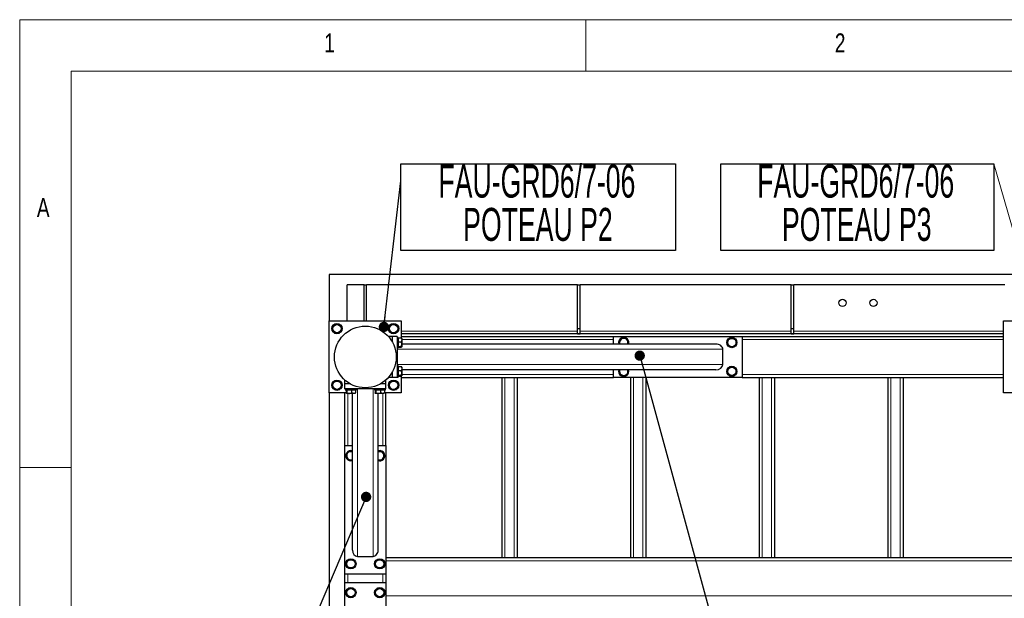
# Model space of a CAD drawing. Header units: millimetres. Extents: x 5 to 415, y 5 to 292.
# Tile 5 of 40: x 5 to 101, y 236 to 292. Entities that reach past the tile are written whole.
import ezdxf

# ---------------------------------------------------------------- set-up
doc = ezdxf.new("R2010")
doc.units = ezdxf.units.MM
doc.layers.add('NOTES', color=6, linetype='Continuous')
doc.layers.add('TRAIT-FORT', color=4, linetype='Continuous', lineweight=25)
doc.styles.add('SLDTEXTSTYLE0', font='TXT', dxfattribs={"width": 0.75})
doc.styles.add('SLDTEXTSTYLE1', font='TXT', dxfattribs={"width": 0.605})
doc.dimstyles.new('SLDDIMSTYLE6', dxfattribs={"dimtxt": 0.18, "dimasz": 1, "dimexe": 0, "dimexo": 0.0625, "dimgap": 0, "dimtad": 0, "dimtih": 1, "dimtoh": 1, "dimdec": 0, "dimrnd": 1e-09, "dimzin": 0, "dimdsep": 46, "dimtxsty": 'Standard', "dimblk1": 'DOT', "dimblk2": 'DOT', "dimsah": 1, "dimcen": 0.09, "dimadec": 0, "dimazin": 0, "dimtfac": 1, "dimtdec": 0, "dimtofl": 0, "dimtmove": 0, "dimatfit": 3, "dimldrblk": 'DOT', "dimfxl": 1, "dimfrac": 2, "dimtolj": 1, "dimtzin": 0, "dimarcsym": 0})

# ---------------------------------------------------------------- blocks, each defined once
blk = doc.blocks.new('SW_NOTE_8')
at = {"layer": 'NOTES', "color": 0}
for p, q in [((-0.014, -4.229), (-0.014, 4.199)), ((-0.014, 4.199), (26.526, 4.199)), ((26.526, 4.199), (26.526, -4.229)), ((26.526, -4.229), (-0.014, -4.229))]:
    blk.add_line(p, q, dxfattribs=at)
at = {"layer": 'NOTES', "color": 0, "char_height": 3.2, "attachment_point": 2, "style": 'SLDTEXTSTYLE1'}
for s, insert in [('FAU-GRD6/7-06', (13.1, 4.125)), ('POTEAU P3', (13.2, -0.075))]:
    blk.add_mtext(s, dxfattribs=dict(at, insert=insert))
blk = doc.blocks.new('SW_NOTE_10')
at = {"layer": 'NOTES', "color": 0}
for p, q in [((0, -6.792), (0, 1.635)), ((0, 1.635), (26.667, 1.635)), ((26.667, 1.635), (26.667, -6.792)), ((26.667, -6.792), (0, -6.792))]:
    blk.add_line(p, q, dxfattribs=at)
at = {"layer": 'NOTES', "color": 0, "char_height": 3.2, "attachment_point": 2, "style": 'SLDTEXTSTYLE1'}
for s, insert in [('FAU-GRD6/7-06', (13.22, 1.562)), ('POTEAU P2', (13.32, -2.638))]:
    blk.add_mtext(s, dxfattribs=dict(at, insert=insert))
blk = doc.blocks.new('_Dot')
at = {"color": 0, "linetype": 'ByBlock', "lineweight": -2}
blk.add_line((-0.5, 0), (-1, 0), dxfattribs=at)
at = {"color": 0, "linetype": 'ByBlock', "const_width": 0.5}
blk.add_lwpolyline([(-0.25, 0, 1), (0.25, 0, 1)], format="xyb", close=True, dxfattribs=at)

msp = doc.modelspace()

# ---------------------------------------------------------------- linework, layer by layer
at = {"lineweight": 18}
for p, q in [((415, 292), (5, 292)), ((5, 292), (5, 5)), ((60, 287), (60, 292)), ((410, 287), (10, 287)), ((10, 287), (10, 10)), ((104.06818, 262.51212), (99.62264, 277.98742)), ((59.19071, 261.73433), (42.06571, 261.73433)), ((79.94071, 261.73433), (59.44071, 261.73433)), ((100.56571, 261.73433), (80.19071, 261.73433)), ((42.11571, 260.93433), (62.66571, 260.93433)), ((75.16571, 260.93433), (100.56571, 260.93433)), ((73.29202, 259.98433), (41.66571, 259.98433)), ((73.29202, 258.48433), (41.66571, 258.48433)), ((42.11571, 257.53433), (62.66571, 257.53433)), ((75.16571, 257.53433), (100.56571, 257.53433)), ((52.11571, 257.23433), (52.11571, 239.73433)), ((53.01571, 257.23433), (53.01571, 239.73433)), ((64.61571, 257.23433), (64.61571, 239.73433)), ((65.51571, 257.23433), (65.51571, 239.73433)), ((77.11571, 257.23433), (77.11571, 239.73433)), ((78.01571, 257.23433), (78.01571, 239.73433)), ((89.61571, 257.23433), (89.61571, 239.73433)), ((90.51571, 257.23433), (90.51571, 239.73433)), ((36.86571, 250.63433), (36.86571, 255.68433)), ((37.81571, 239.85451), (37.81571, 256.13433)), ((39.31571, 239.85451), (39.31571, 256.13433)), ((40.26571, 250.63433), (40.26571, 255.68433)), ((10, 248.5), (5, 248.5)), ((40.56571, 239.43433), (102.06571, 239.43433)), ((36.86571, 237.33433), (36.86571, 238.13433)), ((40.26571, 237.33433), (40.26571, 238.13433)), ((40.56571, 236.03433), (102.06571, 236.03433))]:
    msp.add_line(p, q, dxfattribs=at)
at = {"layer": 'TRAIT-FORT', "lineweight": 25}
for p, q in [((35.06571, 267.23433), (35.06571, 262.73433)), ((104.06571, 267.23433), (35.06571, 267.23433)), ((38.44071, 266.23433), (36.81571, 266.23433)), ((36.81571, 262.73433), (36.81571, 266.23433)), ((38.44071, 262.73433), (38.44071, 266.23433)), ((38.44071, 266.23433), (38.69071, 266.23433)), ((38.69071, 262.73433), (38.69071, 266.23433)), ((59.19071, 266.23433), (38.69071, 266.23433)), ((59.19071, 266.23433), (59.44071, 266.23433)), ((59.19071, 261.98433), (59.19071, 266.23433)), ((59.44071, 261.98433), (59.44071, 266.23433)), ((79.94071, 266.23433), (59.44071, 266.23433)), ((79.94071, 261.98433), (79.94071, 266.23433)), ((79.94071, 266.23433), (80.19071, 266.23433)), ((80.19071, 261.98433), (80.19071, 266.23433)), ((100.69071, 266.23433), (80.19071, 266.23433)), ((35.06571, 262.73433), (42.06571, 262.73433)), ((35.06571, 255.73433), (35.06571, 262.73433)), ((42.06571, 262.73433), (42.06571, 261.09139)), ((100.56571, 262.73433), (107.56571, 262.73433)), ((100.56571, 255.73433), (100.56571, 262.73433)), ((41.16571, 261.23433), (40.80178, 261.23433)), ((41.66571, 261.23433), (41.16571, 261.23433)), ((41.16571, 261.23433), (41.16571, 260.73099)), ((41.66571, 261.23433), (41.66571, 257.23433)), ((41.76571, 261.13433), (41.66571, 261.13433)), ((41.76571, 261.13433), (41.76571, 260.13433)), ((41.76571, 261.09154), (42.06548, 261.09154)), ((100.56571, 261.48433), (42.06571, 261.48433)), ((42.06571, 261.23433), (62.66571, 261.23433)), ((42.11571, 261.03808), (42.10007, 261.06516)), ((59.19071, 261.98433), (59.44071, 261.98433)), ((59.19071, 261.48433), (59.19071, 261.98433)), ((59.19071, 261.48433), (59.44071, 261.48433)), ((59.44071, 261.48433), (59.44071, 261.98433)), ((62.66571, 260.48433), (62.66571, 261.23433)), ((62.66571, 261.23433), (75.16571, 261.23433)), ((75.16571, 261.23433), (100.56571, 261.23433)), ((75.16571, 261.23433), (75.16571, 257.23433)), ((79.94071, 261.98433), (80.19071, 261.98433)), ((79.94071, 261.48433), (79.94071, 261.98433)), ((79.94071, 261.48433), (80.19071, 261.48433)), ((80.19071, 261.48433), (80.19071, 261.98433)), ((41.66571, 260.13433), (41.76571, 260.13433)), ((41.76571, 260.70851), (42.06548, 260.70851)), ((41.76571, 260.2513), (42.06548, 260.2513)), ((41.76571, 260.17713), (42.06548, 260.17713)), ((42.10007, 260.2035), (42.11571, 260.23058)), ((42.11571, 261.03808), (42.11571, 260.23058)), ((72.59693, 260.48433), (42.11571, 260.48433)), ((63.17517, 260.64874), (63.26376, 260.48433)), ((73.29202, 258.48433), (73.29202, 259.98433)), ((41.76571, 258.38433), (41.66571, 258.38433)), ((41.76571, 258.38433), (41.76571, 257.28433)), ((41.76571, 258.29154), (42.06548, 258.29154)), ((42.11571, 258.23808), (42.10007, 258.26516)), ((42.11571, 258.23808), (42.11571, 257.43058)), ((41.16571, 257.73767), (41.16571, 257.23433)), ((41.66571, 257.28433), (41.76571, 257.28433)), ((41.76571, 257.90851), (42.06548, 257.90851)), ((41.76571, 257.4513), (42.06548, 257.4513)), ((41.76571, 257.37713), (42.06548, 257.37713)), ((42.06571, 257.37727), (42.06571, 255.73433)), ((42.10007, 257.4035), (42.11571, 257.43058)), ((72.59693, 257.98433), (42.11571, 257.98433)), ((62.66571, 257.23433), (62.66571, 257.98433)), ((36.56571, 256.63433), (36.56571, 256.99826)), ((36.56571, 256.13433), (36.56571, 256.63433)), ((37.06904, 256.63433), (36.56571, 256.63433)), ((40.56571, 256.63433), (40.06237, 256.63433)), ((40.56571, 256.63433), (40.56571, 256.99826)), ((40.56571, 256.13433), (40.56571, 256.63433)), ((41.16571, 257.23433), (40.80178, 257.23433)), ((41.66571, 257.23433), (41.16571, 257.23433)), ((42.06571, 257.23433), (62.66571, 257.23433)), ((51.81571, 257.23433), (51.81571, 239.73433)), ((53.31571, 257.23433), (53.31571, 239.73433)), ((75.16571, 257.23433), (62.66571, 257.23433)), ((64.31571, 257.23433), (64.31571, 239.73433)), ((65.81571, 257.23433), (65.81571, 239.73433)), ((75.16571, 257.23433), (100.56571, 257.23433)), ((76.81571, 257.23433), (76.81571, 239.73433)), ((78.31571, 257.23433), (78.31571, 239.73433)), ((89.31571, 257.23433), (89.31571, 239.73433)), ((90.81571, 257.23433), (90.81571, 239.73433)), ((35.06571, 255.73433), (35.06571, 219.73433)), ((36.70865, 255.73433), (35.06571, 255.73433)), ((40.56571, 256.13433), (36.56571, 256.13433)), ((36.56571, 250.63433), (36.56571, 255.73433)), ((36.61571, 256.13433), (36.61571, 256.03433)), ((36.61571, 256.03433), (37.71571, 256.03433)), ((36.7085, 256.03433), (36.7085, 255.73456)), ((36.73488, 255.69996), (36.76196, 255.68433)), ((37.56946, 255.68433), (36.76196, 255.68433)), ((36.78268, 256.03433), (36.78268, 255.73456)), ((37.23989, 256.03433), (37.23989, 255.73456)), ((37.31571, 240.46489), (37.31571, 255.68433)), ((37.56946, 255.68433), (37.59653, 255.69996)), ((37.62291, 256.03433), (37.62291, 255.73456)), ((37.71571, 256.03433), (37.71571, 256.13433)), ((39.46571, 256.13433), (39.46571, 256.03433)), ((39.46571, 256.03433), (40.46571, 256.03433)), ((39.5085, 256.03433), (39.5085, 255.73456)), ((39.53488, 255.69996), (39.56196, 255.68433)), ((40.36946, 255.68433), (39.56196, 255.68433)), ((39.58268, 256.03433), (39.58268, 255.73456)), ((39.81571, 240.46489), (39.81571, 255.68433)), ((40.03989, 256.03433), (40.03989, 255.73456)), ((40.36946, 255.68433), (40.39653, 255.69996)), ((42.06571, 255.73433), (40.42277, 255.73433)), ((40.42291, 256.03433), (40.42291, 255.73456)), ((40.46571, 256.03433), (40.46571, 256.13433)), ((40.46571, 256.03433), (40.51571, 256.03433)), ((40.51571, 256.03433), (40.51571, 256.13433)), ((40.56571, 250.63433), (40.56571, 255.73433)), ((102.20865, 255.73433), (100.56571, 255.73433)), ((36.56571, 238.13433), (36.56571, 250.63433)), ((36.56571, 250.63433), (37.31571, 250.63433)), ((39.81571, 250.63433), (40.56571, 250.63433)), ((40.56571, 250.63433), (40.56571, 238.13433)), ((37.81571, 239.85451), (39.31571, 239.85451)), ((40.56571, 239.73433), (102.06571, 239.73433)), ((36.56571, 237.33433), (36.56571, 238.13433)), ((40.56571, 238.13433), (36.56571, 238.13433)), ((40.56571, 238.13433), (40.56571, 237.33433)), ((36.56571, 237.33433), (40.56571, 237.33433)), ((36.56571, 224.83433), (36.56571, 237.33433)), ((40.56571, 237.33433), (40.56571, 224.83433))]:
    msp.add_line(p, q, dxfattribs=at)
for centre, radius in [((84.91571, 264.48433), 0.35), ((87.91571, 264.48433), 0.35), ((35.81571, 261.98433), 0.5), ((35.81571, 261.98433), 0.40375), ((38.56571, 259.23433), 3), ((41.31571, 261.98433), 0.5), ((41.31571, 261.98433), 0.40375), ((74.16571, 260.63433), 0.5), ((74.16571, 260.63433), 0.40375), ((74.16571, 257.83433), 0.5), ((74.16571, 257.83433), 0.40375), ((35.81571, 256.48433), 0.5), ((35.81571, 256.48433), 0.40375), ((41.31571, 256.48433), 0.5), ((41.31571, 256.48433), 0.40375), ((37.16571, 239.13433), 0.5), ((37.16571, 239.13433), 0.40375), ((39.96571, 239.13433), 0.5), ((39.96571, 239.13433), 0.40375), ((37.16571, 236.33433), 0.5), ((37.16571, 236.33433), 0.40375), ((39.96571, 236.33433), 0.5), ((39.96571, 236.33433), 0.40375)]:
    msp.add_circle(centre, radius, dxfattribs=at)
for centre, radius, start, end in [((63.66571, 260.63433), 0.5, 20.2699897, 197.4576031), ((63.66571, 260.63433), 0.40375, 28.3175321, 201.8092068), ((63.66571, 260.63433), 0.40375, 338.1907932, 28.3175321), ((63.66571, 260.63433), 0.5, 342.5423969, 20.2699897), ((63.66571, 257.83433), 0.5, 162.5423969, 17.4576031), ((63.66571, 257.83433), 0.40375, 158.1907932, 21.8092068), ((37.16571, 249.63433), 0.5, 72.5423969, 287.4576031), ((37.16571, 249.63433), 0.40375, 68.1907932, 291.8092068), ((39.96571, 249.63433), 0.5, 20.2699897, 107.4576031), ((39.96571, 249.63433), 0.40375, 28.3175321, 111.8092068), ((39.96571, 249.63433), 0.40375, 248.1907932, 28.3175321), ((39.96571, 249.63433), 0.5, 252.5423969, 20.2699897)]:
    msp.add_arc(centre, radius, start, end, dxfattribs=at)
for centre, major_axis, ratio, start_param, end_param in [((72.59693, 259.98433), (-0.69508, 0), 0.7193398, 3.14159265, 4.71238898), ((72.59693, 258.48433), (-0.69508, 0), 0.7193398, 1.57079633, 3.14159265), ((37.81571, 240.46489), (0, 0.61039), 0.81915204, 1.57079633, 3.14159265), ((39.31571, 240.46489), (0, 0.61039), 0.81915204, 3.14159265, 4.71238898)]:
    msp.add_ellipse(centre, major_axis=major_axis, ratio=ratio, start_param=start_param, end_param=end_param, dxfattribs=at)
for points, knots in [([(35.58292, 262.41635), (35.56055, 262.38011), (35.51532, 262.30683), (35.44831, 262.19826), (35.38426, 262.09447), (35.34499, 262.03084), (35.32517, 261.99874)], [0, 0, 0, 0, 0.26460494, 0.53494775, 0.76534313, 1, 1, 1, 1]), ([(35.58292, 262.41635), (35.62549, 262.4151), (35.71157, 262.41257), (35.8391, 262.40883), (35.961, 262.40525), (36.03574, 262.40305), (36.07345, 262.40194)], [0, 0, 0, 0, 0.26460494, 0.53494775, 0.76534313, 1, 1, 1, 1]), ([(36.07345, 262.40194), (36.10307, 262.34698), (36.15206, 262.25607), (36.2231, 262.12422), (36.2709, 262.03551), (36.29839, 261.98449), (36.30624, 261.96992)], [0, 0, 0, 0, 0.385549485, 0.637641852, 0.896546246, 1, 1, 1, 1]), ([(41.08292, 262.41635), (41.06055, 262.38011), (41.01532, 262.30683), (40.94831, 262.19826), (40.88426, 262.09447), (40.84499, 262.03084), (40.82517, 261.99874)], [0, 0, 0, 0, 0.26460494, 0.53494775, 0.76534313, 1, 1, 1, 1]), ([(41.08292, 262.41635), (41.12549, 262.4151), (41.21157, 262.41257), (41.3391, 262.40883), (41.461, 262.40525), (41.53574, 262.40305), (41.57345, 262.40194)], [0, 0, 0, 0, 0.26460494, 0.53494775, 0.76534313, 1, 1, 1, 1]), ([(41.57345, 262.40194), (41.60307, 262.34698), (41.65206, 262.25607), (41.7231, 262.12422), (41.7709, 262.03551), (41.79839, 261.98449), (41.80624, 261.96992)], [0, 0, 0, 0, 0.385549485, 0.637641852, 0.896546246, 1, 1, 1, 1]), ([(35.32517, 261.99874), (35.35479, 261.94377), (35.40377, 261.85287), (35.47482, 261.72101), (35.52262, 261.63231), (35.55011, 261.58128), (35.55796, 261.56672)], [0, 0, 0, 0, 0.38554949, 0.63764185, 0.89654625, 1, 1, 1, 1]), ([(36.0485, 261.55231), (36.00592, 261.55356), (35.91985, 261.55609), (35.79232, 261.55983), (35.67041, 261.56342), (35.59567, 261.56561), (35.55796, 261.56672)], [0, 0, 0, 0, 0.264604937, 0.534947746, 0.765343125, 1, 1, 1, 1]), ([(36.0485, 261.55231), (36.07087, 261.58856), (36.11609, 261.66183), (36.1831, 261.7704), (36.24716, 261.87419), (36.28643, 261.93782), (36.30624, 261.96992)], [0, 0, 0, 0, 0.26460494, 0.53494775, 0.76534313, 1, 1, 1, 1]), ([(40.82517, 261.99874), (40.85479, 261.94377), (40.90377, 261.85287), (40.97482, 261.72101), (41.02262, 261.63231), (41.05011, 261.58128), (41.05796, 261.56672)], [0, 0, 0, 0, 0.38554949, 0.63764185, 0.89654625, 1, 1, 1, 1]), ([(41.5485, 261.55231), (41.50592, 261.55356), (41.41985, 261.55609), (41.29232, 261.55983), (41.17041, 261.56342), (41.09567, 261.56561), (41.05796, 261.56672)], [0, 0, 0, 0, 0.264604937, 0.534947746, 0.765343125, 1, 1, 1, 1]), ([(41.5485, 261.55231), (41.57087, 261.58856), (41.61609, 261.66183), (41.6831, 261.7704), (41.74716, 261.87419), (41.78643, 261.93782), (41.80624, 261.96992)], [0, 0, 0, 0, 0.26460494, 0.53494775, 0.76534313, 1, 1, 1, 1]), ([(42.06548, 261.09154), (42.08067, 261.0428), (42.10578, 260.96221), (42.10345, 260.84531), (42.08601, 260.76666), (42.07004, 260.72142), (42.06548, 260.70851)], [0, 0, 0, 0, 0.38554949, 0.63764185, 0.89654625, 1, 1, 1, 1]), ([(42.09853, 261.06427), (42.09686, 261.06764), (42.09226, 261.07689), (42.07589, 261.08584), (42.06548, 261.09154)], [0, 0, 0, 0, 0.36430472, 1, 1, 1, 1]), ([(63.43292, 261.06635), (63.41055, 261.03011), (63.36532, 260.95683), (63.29831, 260.84826), (63.23426, 260.74447), (63.19499, 260.68084), (63.17517, 260.64874)], [0, 0, 0, 0, 0.26460494, 0.53494775, 0.76534313, 1, 1, 1, 1]), ([(63.43292, 261.06635), (63.47549, 261.0651), (63.56157, 261.06257), (63.6891, 261.05883), (63.811, 261.05525), (63.88574, 261.05305), (63.92345, 261.05194)], [0, 0, 0, 0, 0.26460494, 0.53494775, 0.76534313, 1, 1, 1, 1]), ([(73.93292, 261.06635), (73.91055, 261.03011), (73.86532, 260.95683), (73.79831, 260.84826), (73.73426, 260.74447), (73.69499, 260.68084), (73.67517, 260.64874)], [0, 0, 0, 0, 0.26460494, 0.53494775, 0.76534313, 1, 1, 1, 1]), ([(73.93292, 261.06635), (73.97549, 261.0651), (74.06157, 261.06257), (74.1891, 261.05883), (74.311, 261.05525), (74.38574, 261.05305), (74.42345, 261.05194)], [0, 0, 0, 0, 0.26460494, 0.53494775, 0.76534313, 1, 1, 1, 1]), ([(42.06548, 260.2513), (42.07644, 260.29099), (42.09861, 260.37121), (42.10672, 260.49007), (42.09482, 260.6037), (42.07532, 260.67336), (42.06548, 260.70851)], [0, 0, 0, 0, 0.26460494, 0.53494775, 0.76534313, 1, 1, 1, 1]), ([(42.06548, 260.2513), (42.07644, 260.24486), (42.09861, 260.23185), (42.10672, 260.21256), (42.09482, 260.19413), (42.07532, 260.18283), (42.06548, 260.17713)], [0, 0, 0, 0, 0.26460494, 0.53494775, 0.76534313, 1, 1, 1, 1]), ([(63.92345, 261.05194), (63.95307, 260.99698), (64.00206, 260.90607), (64.0731, 260.77422), (64.1209, 260.68551), (64.14839, 260.63449), (64.15624, 260.61992)], [0, 0, 0, 0, 0.385549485, 0.637641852, 0.896546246, 1, 1, 1, 1]), ([(64.07256, 260.48433), (64.08056, 260.49729), (64.10897, 260.54333), (64.13648, 260.5879), (64.15624, 260.61992)], [0, 0, 0, 0, 0.28153308, 1, 1, 1, 1]), ([(73.67517, 260.64874), (73.70479, 260.59377), (73.75377, 260.50287), (73.82482, 260.37101), (73.87262, 260.28231), (73.90011, 260.23128), (73.90796, 260.21672)], [0, 0, 0, 0, 0.38554949, 0.63764185, 0.89654625, 1, 1, 1, 1]), ([(74.3985, 260.20231), (74.35592, 260.20356), (74.26985, 260.20609), (74.14232, 260.20983), (74.02041, 260.21342), (73.94567, 260.21561), (73.90796, 260.21672)], [0, 0, 0, 0, 0.264604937, 0.534947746, 0.765343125, 1, 1, 1, 1]), ([(74.3985, 260.20231), (74.42087, 260.23856), (74.46609, 260.31183), (74.5331, 260.4204), (74.59716, 260.52419), (74.63643, 260.58782), (74.65624, 260.61992)], [0, 0, 0, 0, 0.26460494, 0.53494775, 0.76534313, 1, 1, 1, 1]), ([(74.42345, 261.05194), (74.45307, 260.99698), (74.50206, 260.90607), (74.5731, 260.77422), (74.6209, 260.68551), (74.64839, 260.63449), (74.65624, 260.61992)], [0, 0, 0, 0, 0.385549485, 0.637641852, 0.896546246, 1, 1, 1, 1]), ([(42.06548, 258.29154), (42.08067, 258.2428), (42.10578, 258.16221), (42.10345, 258.04531), (42.08601, 257.96666), (42.07004, 257.92142), (42.06548, 257.90851)], [0, 0, 0, 0, 0.38554949, 0.63764185, 0.89654625, 1, 1, 1, 1]), ([(42.09853, 258.26427), (42.09686, 258.26764), (42.09226, 258.27689), (42.07589, 258.28584), (42.06548, 258.29154)], [0, 0, 0, 0, 0.36430472, 1, 1, 1, 1]), ([(73.93292, 258.26635), (73.91055, 258.23011), (73.86532, 258.15683), (73.79831, 258.04826), (73.73426, 257.94447), (73.69499, 257.88084), (73.67517, 257.84874)], [0, 0, 0, 0, 0.26460494, 0.53494775, 0.76534313, 1, 1, 1, 1]), ([(73.93292, 258.26635), (73.97549, 258.2651), (74.06157, 258.26257), (74.1891, 258.25883), (74.311, 258.25525), (74.38574, 258.25305), (74.42345, 258.25194)], [0, 0, 0, 0, 0.26460494, 0.53494775, 0.76534313, 1, 1, 1, 1]), ([(74.42345, 258.25194), (74.45307, 258.19698), (74.50206, 258.10607), (74.5731, 257.97422), (74.6209, 257.88551), (74.64839, 257.83449), (74.65624, 257.81992)], [0, 0, 0, 0, 0.385549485, 0.637641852, 0.896546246, 1, 1, 1, 1]), ([(42.06548, 257.4513), (42.07644, 257.49099), (42.09861, 257.57121), (42.10672, 257.69007), (42.09482, 257.8037), (42.07532, 257.87336), (42.06548, 257.90851)], [0, 0, 0, 0, 0.26460494, 0.53494775, 0.76534313, 1, 1, 1, 1]), ([(42.06548, 257.4513), (42.07644, 257.44486), (42.09861, 257.43185), (42.10672, 257.41256), (42.09482, 257.39413), (42.07532, 257.38283), (42.06548, 257.37713)], [0, 0, 0, 0, 0.26460494, 0.53494775, 0.76534313, 1, 1, 1, 1]), ([(63.25886, 257.98433), (63.25086, 257.97137), (63.22245, 257.92534), (63.19494, 257.88076), (63.17517, 257.84874)], [0, 0, 0, 0, 0.28153308, 1, 1, 1, 1]), ([(63.17517, 257.84874), (63.20479, 257.79377), (63.25377, 257.70287), (63.32482, 257.57101), (63.37262, 257.48231), (63.40011, 257.43128), (63.40796, 257.41672)], [0, 0, 0, 0, 0.38554949, 0.63764185, 0.89654625, 1, 1, 1, 1]), ([(63.8985, 257.40231), (63.85592, 257.40356), (63.76985, 257.40609), (63.64232, 257.40983), (63.52041, 257.41342), (63.44567, 257.41561), (63.40796, 257.41672)], [0, 0, 0, 0, 0.264604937, 0.534947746, 0.765343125, 1, 1, 1, 1]), ([(63.8985, 257.40231), (63.92087, 257.43856), (63.96609, 257.51183), (64.0331, 257.6204), (64.09716, 257.72419), (64.13643, 257.78782), (64.15624, 257.81992)], [0, 0, 0, 0, 0.26460494, 0.53494775, 0.76534313, 1, 1, 1, 1]), ([(64.06765, 257.98433), (64.06923, 257.9814), (64.09119, 257.94066), (64.1209, 257.88552), (64.14839, 257.83449), (64.15624, 257.81992)], [0, 0, 0, 0, 0.05239143, 0.72945644, 1, 1, 1, 1]), ([(73.67517, 257.84874), (73.70479, 257.79377), (73.75377, 257.70287), (73.82482, 257.57101), (73.87262, 257.48231), (73.90011, 257.43128), (73.90796, 257.41672)], [0, 0, 0, 0, 0.38554949, 0.63764185, 0.89654625, 1, 1, 1, 1]), ([(74.3985, 257.40231), (74.35592, 257.40356), (74.26985, 257.40609), (74.14232, 257.40983), (74.02041, 257.41342), (73.94567, 257.41561), (73.90796, 257.41672)], [0, 0, 0, 0, 0.264604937, 0.534947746, 0.765343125, 1, 1, 1, 1]), ([(74.3985, 257.40231), (74.42087, 257.43856), (74.46609, 257.51183), (74.5331, 257.6204), (74.59716, 257.72419), (74.63643, 257.78782), (74.65624, 257.81992)], [0, 0, 0, 0, 0.26460494, 0.53494775, 0.76534313, 1, 1, 1, 1]), ([(35.58292, 256.91635), (35.56055, 256.88011), (35.51532, 256.80683), (35.44831, 256.69826), (35.38426, 256.59447), (35.34499, 256.53084), (35.32517, 256.49874)], [0, 0, 0, 0, 0.26460494, 0.53494775, 0.76534313, 1, 1, 1, 1]), ([(35.32517, 256.49874), (35.35479, 256.44377), (35.40377, 256.35287), (35.47482, 256.22101), (35.52262, 256.13231), (35.55011, 256.08128), (35.55796, 256.06672)], [0, 0, 0, 0, 0.38554949, 0.63764185, 0.89654625, 1, 1, 1, 1]), ([(35.58292, 256.91635), (35.62549, 256.9151), (35.71157, 256.91257), (35.8391, 256.90883), (35.961, 256.90525), (36.03574, 256.90305), (36.07345, 256.90194)], [0, 0, 0, 0, 0.26460494, 0.53494775, 0.76534313, 1, 1, 1, 1]), ([(36.0485, 256.05231), (36.07087, 256.08856), (36.11609, 256.16183), (36.1831, 256.2704), (36.24716, 256.37419), (36.28643, 256.43782), (36.30624, 256.46992)], [0, 0, 0, 0, 0.26460494, 0.53494775, 0.76534313, 1, 1, 1, 1]), ([(36.07345, 256.90194), (36.10307, 256.84698), (36.15206, 256.75607), (36.2231, 256.62422), (36.2709, 256.53551), (36.29839, 256.48449), (36.30624, 256.46992)], [0, 0, 0, 0, 0.385549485, 0.637641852, 0.896546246, 1, 1, 1, 1]), ([(41.08292, 256.91635), (41.06055, 256.88011), (41.01532, 256.80683), (40.94831, 256.69826), (40.88426, 256.59447), (40.84499, 256.53084), (40.82517, 256.49874)], [0, 0, 0, 0, 0.26460494, 0.53494775, 0.76534313, 1, 1, 1, 1]), ([(40.82517, 256.49874), (40.85479, 256.44377), (40.90377, 256.35287), (40.97482, 256.22101), (41.02262, 256.13231), (41.05011, 256.08128), (41.05796, 256.06672)], [0, 0, 0, 0, 0.38554949, 0.63764185, 0.89654625, 1, 1, 1, 1]), ([(41.08292, 256.91635), (41.12549, 256.9151), (41.21157, 256.91257), (41.3391, 256.90883), (41.461, 256.90525), (41.53574, 256.90305), (41.57345, 256.90194)], [0, 0, 0, 0, 0.26460494, 0.53494775, 0.76534313, 1, 1, 1, 1]), ([(41.5485, 256.05231), (41.57087, 256.08856), (41.61609, 256.16183), (41.6831, 256.2704), (41.74716, 256.37419), (41.78643, 256.43782), (41.80624, 256.46992)], [0, 0, 0, 0, 0.26460494, 0.53494775, 0.76534313, 1, 1, 1, 1]), ([(41.57345, 256.90194), (41.60307, 256.84698), (41.65206, 256.75607), (41.7231, 256.62422), (41.7709, 256.53551), (41.79839, 256.48449), (41.80624, 256.46992)], [0, 0, 0, 0, 0.385549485, 0.637641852, 0.896546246, 1, 1, 1, 1]), ([(36.0485, 256.05231), (36.00592, 256.05356), (35.91985, 256.05609), (35.79232, 256.05983), (35.67041, 256.06342), (35.59567, 256.06561), (35.55796, 256.06672)], [0, 0, 0, 0, 0.264604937, 0.534947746, 0.765343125, 1, 1, 1, 1]), ([(36.78268, 255.73456), (36.77624, 255.7236), (36.76323, 255.70143), (36.74394, 255.69332), (36.72551, 255.70522), (36.7142, 255.72472), (36.7085, 255.73456)], [0, 0, 0, 0, 0.26460494, 0.53494775, 0.76534313, 1, 1, 1, 1]), ([(36.78268, 255.73456), (36.82236, 255.7236), (36.90259, 255.70143), (37.02145, 255.69332), (37.13508, 255.70522), (37.20474, 255.72472), (37.23989, 255.73456)], [0, 0, 0, 0, 0.26460494, 0.53494775, 0.76534313, 1, 1, 1, 1]), ([(37.62291, 255.73456), (37.57418, 255.71937), (37.49358, 255.69425), (37.37668, 255.69658), (37.29804, 255.71403), (37.2528, 255.73), (37.23989, 255.73456)], [0, 0, 0, 0, 0.38554949, 0.63764185, 0.89654625, 1, 1, 1, 1]), ([(37.59564, 255.7015), (37.59901, 255.70318), (37.60826, 255.70778), (37.61722, 255.72415), (37.62291, 255.73456)], [0, 0, 0, 0, 0.36430472, 1, 1, 1, 1]), ([(39.58268, 255.73456), (39.57624, 255.7236), (39.56323, 255.70143), (39.54394, 255.69332), (39.52551, 255.70522), (39.5142, 255.72472), (39.5085, 255.73456)], [0, 0, 0, 0, 0.26460494, 0.53494775, 0.76534313, 1, 1, 1, 1]), ([(39.58268, 255.73456), (39.62236, 255.7236), (39.70259, 255.70143), (39.82145, 255.69332), (39.93508, 255.70522), (40.00474, 255.72472), (40.03989, 255.73456)], [0, 0, 0, 0, 0.26460494, 0.53494775, 0.76534313, 1, 1, 1, 1]), ([(40.42291, 255.73456), (40.37418, 255.71937), (40.29358, 255.69425), (40.17668, 255.69658), (40.09804, 255.71403), (40.0528, 255.73), (40.03989, 255.73456)], [0, 0, 0, 0, 0.38554949, 0.63764185, 0.89654625, 1, 1, 1, 1]), ([(40.39564, 255.7015), (40.39901, 255.70318), (40.40826, 255.70778), (40.41722, 255.72415), (40.42291, 255.73456)], [0, 0, 0, 0, 0.36430472, 1, 1, 1, 1]), ([(41.5485, 256.05231), (41.50592, 256.05356), (41.41985, 256.05609), (41.29232, 256.05983), (41.17041, 256.06342), (41.09567, 256.06561), (41.05796, 256.06672)], [0, 0, 0, 0, 0.264604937, 0.534947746, 0.765343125, 1, 1, 1, 1]), ([(36.93292, 250.06635), (36.91055, 250.03011), (36.86532, 249.95683), (36.79831, 249.84826), (36.73426, 249.74447), (36.69499, 249.68084), (36.67517, 249.64874)], [0, 0, 0, 0, 0.26460494, 0.53494775, 0.76534313, 1, 1, 1, 1]), ([(36.67517, 249.64874), (36.70479, 249.59377), (36.75377, 249.50287), (36.82482, 249.37101), (36.87262, 249.28231), (36.90011, 249.23128), (36.90796, 249.21672)], [0, 0, 0, 0, 0.38554949, 0.63764185, 0.89654625, 1, 1, 1, 1]), ([(36.93292, 250.06635), (36.97551, 250.0651), (37.06162, 250.06257), (37.1889, 250.05883), (37.27452, 250.05632), (37.31371, 250.05517), (37.31571, 250.05511)], [0, 0, 0, 0, 0.34024178, 0.68786158, 0.98411506, 1, 1, 1, 1]), ([(39.81571, 250.06392), (39.83089, 250.06347), (39.88968, 250.06175), (39.98919, 250.05882), (40.11098, 250.05525), (40.18574, 250.05305), (40.22345, 250.05194)], [0, 0, 0, 0, 0.11343442, 0.43934989, 0.71710619, 1, 1, 1, 1]), ([(40.1985, 249.20231), (40.22087, 249.23856), (40.26609, 249.31183), (40.3331, 249.4204), (40.39716, 249.52419), (40.43643, 249.58782), (40.45624, 249.61992)], [0, 0, 0, 0, 0.26460494, 0.53494775, 0.76534313, 1, 1, 1, 1]), ([(40.22345, 250.05194), (40.25307, 249.99698), (40.30206, 249.90607), (40.3731, 249.77422), (40.4209, 249.68551), (40.44839, 249.63449), (40.45624, 249.61992)], [0, 0, 0, 0, 0.385549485, 0.637641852, 0.896546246, 1, 1, 1, 1]), ([(37.31571, 249.20474), (37.30053, 249.20519), (37.24173, 249.20691), (37.14223, 249.20984), (37.02043, 249.21341), (36.94568, 249.21561), (36.90796, 249.21672)], [0, 0, 0, 0, 0.11343442, 0.43934989, 0.71710619, 1, 1, 1, 1]), ([(40.1985, 249.20231), (40.15591, 249.20356), (40.0698, 249.20609), (39.94251, 249.20983), (39.8569, 249.21234), (39.8177, 249.21349), (39.81571, 249.21355)], [0, 0, 0, 0, 0.34024178, 0.68786158, 0.98411506, 1, 1, 1, 1]), ([(36.93292, 239.56635), (36.91055, 239.53011), (36.86532, 239.45683), (36.79831, 239.34826), (36.73426, 239.24447), (36.69499, 239.18084), (36.67517, 239.14874)], [0, 0, 0, 0, 0.26460494, 0.53494775, 0.76534313, 1, 1, 1, 1]), ([(36.67517, 239.14874), (36.70479, 239.09377), (36.75377, 239.00287), (36.82482, 238.87101), (36.87262, 238.78231), (36.90011, 238.73128), (36.90796, 238.71672)], [0, 0, 0, 0, 0.38554949, 0.63764185, 0.89654625, 1, 1, 1, 1]), ([(36.93292, 239.56635), (36.97549, 239.5651), (37.06157, 239.56257), (37.1891, 239.55883), (37.311, 239.55525), (37.38574, 239.55305), (37.42345, 239.55194)], [0, 0, 0, 0, 0.26460494, 0.53494775, 0.76534313, 1, 1, 1, 1]), ([(37.3985, 238.70231), (37.42087, 238.73856), (37.46609, 238.81183), (37.5331, 238.9204), (37.59716, 239.02419), (37.63643, 239.08782), (37.65624, 239.11992)], [0, 0, 0, 0, 0.26460494, 0.53494775, 0.76534313, 1, 1, 1, 1]), ([(37.42345, 239.55194), (37.45307, 239.49698), (37.50206, 239.40607), (37.5731, 239.27422), (37.6209, 239.18551), (37.64839, 239.13449), (37.65624, 239.11992)], [0, 0, 0, 0, 0.385549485, 0.637641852, 0.896546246, 1, 1, 1, 1]), ([(39.73292, 239.56635), (39.71055, 239.53011), (39.66532, 239.45683), (39.59831, 239.34826), (39.53426, 239.24447), (39.49499, 239.18084), (39.47517, 239.14874)], [0, 0, 0, 0, 0.26460494, 0.53494775, 0.76534313, 1, 1, 1, 1]), ([(39.47517, 239.14874), (39.50479, 239.09377), (39.55377, 239.00287), (39.62482, 238.87101), (39.67262, 238.78231), (39.70011, 238.73128), (39.70796, 238.71672)], [0, 0, 0, 0, 0.38554949, 0.63764185, 0.89654625, 1, 1, 1, 1]), ([(39.73292, 239.56635), (39.77549, 239.5651), (39.86157, 239.56257), (39.9891, 239.55883), (40.111, 239.55525), (40.18574, 239.55305), (40.22345, 239.55194)], [0, 0, 0, 0, 0.26460494, 0.53494775, 0.76534313, 1, 1, 1, 1]), ([(40.1985, 238.70231), (40.22087, 238.73856), (40.26609, 238.81183), (40.3331, 238.9204), (40.39716, 239.02419), (40.43643, 239.08782), (40.45624, 239.11992)], [0, 0, 0, 0, 0.26460494, 0.53494775, 0.76534313, 1, 1, 1, 1]), ([(40.22345, 239.55194), (40.25307, 239.49698), (40.30206, 239.40607), (40.3731, 239.27422), (40.4209, 239.18551), (40.44839, 239.13449), (40.45624, 239.11992)], [0, 0, 0, 0, 0.385549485, 0.637641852, 0.896546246, 1, 1, 1, 1]), ([(37.3985, 238.70231), (37.35592, 238.70356), (37.26985, 238.70609), (37.14232, 238.70983), (37.02041, 238.71342), (36.94567, 238.71561), (36.90796, 238.71672)], [0, 0, 0, 0, 0.264604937, 0.534947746, 0.765343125, 1, 1, 1, 1]), ([(40.1985, 238.70231), (40.15592, 238.70356), (40.06985, 238.70609), (39.94232, 238.70983), (39.82041, 238.71342), (39.74567, 238.71561), (39.70796, 238.71672)], [0, 0, 0, 0, 0.264604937, 0.534947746, 0.765343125, 1, 1, 1, 1]), ([(36.93292, 236.76635), (36.91055, 236.73011), (36.86532, 236.65683), (36.79831, 236.54826), (36.73426, 236.44447), (36.69499, 236.38084), (36.67517, 236.34874)], [0, 0, 0, 0, 0.26460494, 0.53494775, 0.76534313, 1, 1, 1, 1]), ([(36.67517, 236.34874), (36.70479, 236.29377), (36.75377, 236.20287), (36.82482, 236.07101), (36.87262, 235.98231), (36.90011, 235.93128), (36.90796, 235.91672)], [0, 0, 0, 0, 0.38554949, 0.63764185, 0.89654625, 1, 1, 1, 1]), ([(36.93292, 236.76635), (36.97549, 236.7651), (37.06157, 236.76257), (37.1891, 236.75883), (37.311, 236.75525), (37.38574, 236.75305), (37.42345, 236.75194)], [0, 0, 0, 0, 0.26460494, 0.53494775, 0.76534313, 1, 1, 1, 1]), ([(37.3985, 235.90231), (37.42087, 235.93856), (37.46609, 236.01183), (37.5331, 236.1204), (37.59716, 236.22419), (37.63643, 236.28782), (37.65624, 236.31992)], [0, 0, 0, 0, 0.26460494, 0.53494775, 0.76534313, 1, 1, 1, 1]), ([(37.42345, 236.75194), (37.45307, 236.69698), (37.50206, 236.60607), (37.5731, 236.47422), (37.6209, 236.38551), (37.64839, 236.33449), (37.65624, 236.31992)], [0, 0, 0, 0, 0.385549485, 0.637641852, 0.896546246, 1, 1, 1, 1]), ([(39.73292, 236.76635), (39.71055, 236.73011), (39.66532, 236.65683), (39.59831, 236.54826), (39.53426, 236.44447), (39.49499, 236.38084), (39.47517, 236.34874)], [0, 0, 0, 0, 0.26460494, 0.53494775, 0.76534313, 1, 1, 1, 1]), ([(39.47517, 236.34874), (39.50479, 236.29377), (39.55377, 236.20287), (39.62482, 236.07101), (39.67262, 235.98231), (39.70011, 235.93128), (39.70796, 235.91672)], [0, 0, 0, 0, 0.38554949, 0.63764185, 0.89654625, 1, 1, 1, 1]), ([(39.73292, 236.76635), (39.77549, 236.7651), (39.86157, 236.76257), (39.9891, 236.75883), (40.111, 236.75525), (40.18574, 236.75305), (40.22345, 236.75194)], [0, 0, 0, 0, 0.26460494, 0.53494775, 0.76534313, 1, 1, 1, 1]), ([(40.1985, 235.90231), (40.22087, 235.93856), (40.26609, 236.01183), (40.3331, 236.1204), (40.39716, 236.22419), (40.43643, 236.28782), (40.45624, 236.31992)], [0, 0, 0, 0, 0.26460494, 0.53494775, 0.76534313, 1, 1, 1, 1]), ([(40.22345, 236.75194), (40.25307, 236.69698), (40.30206, 236.60607), (40.3731, 236.47422), (40.4209, 236.38551), (40.44839, 236.33449), (40.45624, 236.31992)], [0, 0, 0, 0, 0.385549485, 0.637641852, 0.896546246, 1, 1, 1, 1]), ([(37.3985, 235.90231), (37.35592, 235.90356), (37.26985, 235.90609), (37.14232, 235.90983), (37.02041, 235.91342), (36.94567, 235.91561), (36.90796, 235.91672)], [0, 0, 0, 0, 0.264604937, 0.534947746, 0.765343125, 1, 1, 1, 1]), ([(40.1985, 235.90231), (40.15592, 235.90356), (40.06985, 235.90609), (39.94232, 235.90983), (39.82041, 235.91342), (39.74567, 235.91561), (39.70796, 235.91672)], [0, 0, 0, 0, 0.264604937, 0.534947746, 0.765343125, 1, 1, 1, 1])]:
    msp.add_open_spline(points, degree=3, knots=knots, dxfattribs=at)

# ---------------------------------------------------------------- block references
at = {"layer": 'NOTES'}
for name, p in [('SW_NOTE_10', (42.01258, 276.3522)), ('SW_NOTE_8', (73.09622, 273.78878))]:
    msp.add_blockref(name, p, dxfattribs=at)

# ---------------------------------------------------------------- texts
at = {"layer": 'NOTES', "char_height": 1.85208, "attachment_point": 1, "style": 'SLDTEXTSTYLE0'}
for s, insert in [('1', (34.58333, 290.66802)), ('2', (84.16667, 290.66802)), ('A', (6.66667, 274.66802))]:
    msp.add_mtext(s, dxfattribs=dict(at, insert=insert))

# ---------------------------------------------------------------- leaders
at = {"layer": 'NOTES'}
for points in [[(40.3752, 262.15491), (42.01258, 276.3522)], [(65.22036, 259.35967), (80.62893, 203.01887)], [(38.64206, 245.63632), (20.50314, 203.01887)]]:
    msp.add_leader(points, dimstyle='SLDDIMSTYLE6', dxfattribs=at)

doc.saveas('drawing.dxf')
